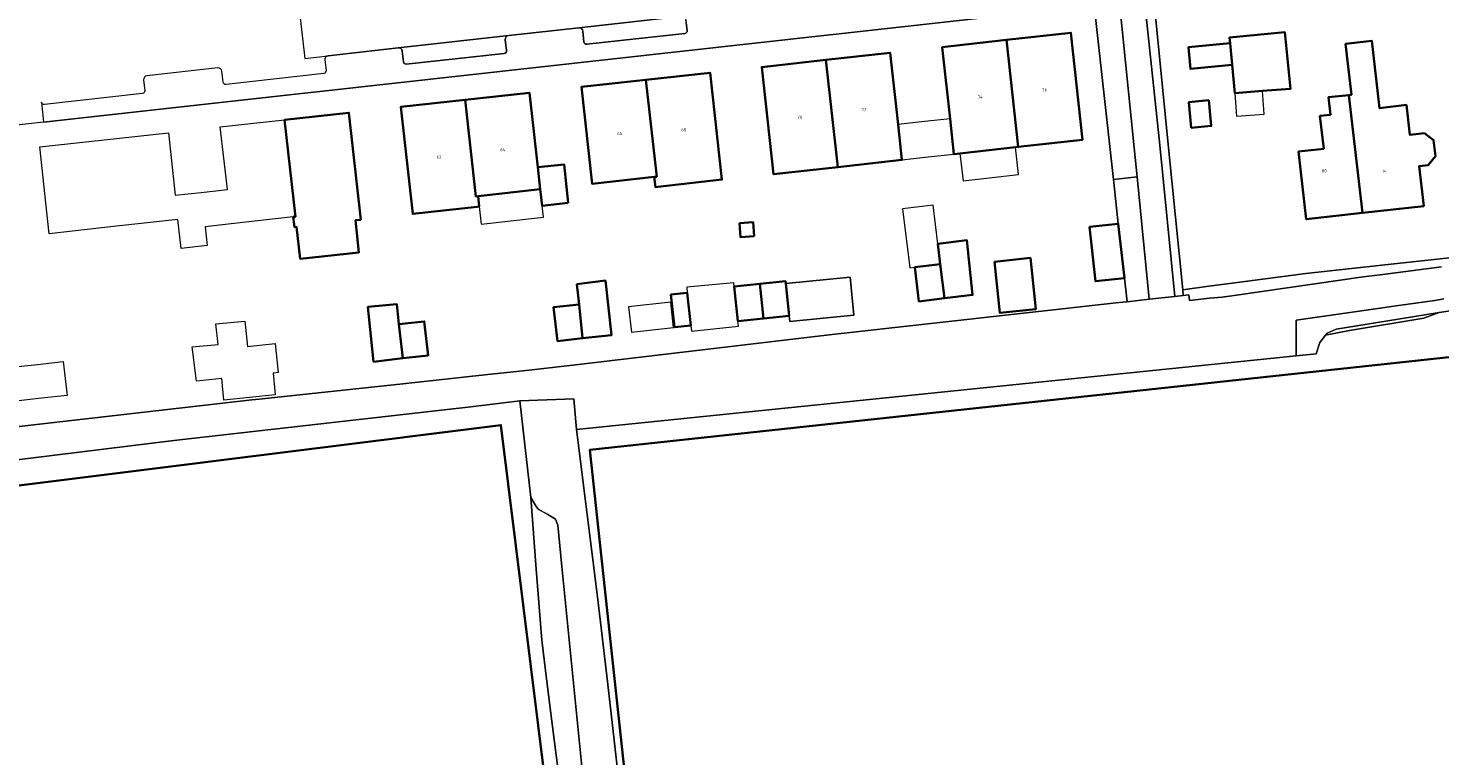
# Model space of a CAD drawing. Header units: metres. Extents: x 73718 to 76933, y 443658 to 446696.
# Tile 5 of 161: x 74439 to 74604, y 444676 to 444761. Entities that reach past the tile are written whole.
import ezdxf
from ezdxf.enums import TextEntityAlignment as Align

# ---------------------------------------------------------------- set-up
doc = ezdxf.new("R2010")
doc.units = ezdxf.units.M
for name, color, linetype, lineweight in [('B-WE-GR-BEPLANTING_CULTUUR_HEESTERS-GV', 90, 'Continuous', 18), ('B-WE-GR-BEPLANTING_CULTUUR_ROOS-GV', 90, 'Continuous', 18), ('B-WE-OG-BEBOUWING-GV', 7, 'Continuous', 35), ('B-WE-OG-BEBOUWING-T18', 10, 'Continuous', 18), ('B-WE-OG-BEBOUWING_LOODS-GV', 7, 'Continuous', 18), ('B-WE-OG-BEBOUWING_LUIFEL-GV', 7, 'Continuous', 18), ('B-WE-OG-BEBOUWING_OVERBOUWING-GV', 7, 'Continuous', 18), ('B-WE-OG-TERREIN_BEGROEID-GV', 7, 'Continuous', 18), ('B-WE-OG-TERREIN_ERF-GV', 7, 'Continuous', 18), ('B-WE-OG-TERREIN_OEVER-GV', 7, 'Continuous', 18), ('B-WE-OG-WATER_SLOOT-GV', 120, 'Continuous', 18), ('B-WE-VH-HALFVERHARDING_GRASBETONSTEEN-GV', 130, 'Continuous', 18), ('B-WE-VH-OPENVERHARDING_STRAATBAKSTEEN-GV', 30, 'Continuous', 18), ('B-WE-VH-OPENVERHARDING_TEGEL-GV', 30, 'Continuous', 18)]:
    doc.layers.add(name, color=color, linetype=linetype, lineweight=lineweight)
doc.styles.add('NLCS-ISO-M200-T18', font='NLCS-ISO.ttf', dxfattribs={"height": 0.36})

msp = doc.modelspace()

# ---------------------------------------------------------------- linework, layer by layer
at = {"layer": 'B-WE-GR-BEPLANTING_CULTUUR_HEESTERS-GV', "flags": 128}
msp.add_lwpolyline([(74565.597, 444742.886), (74566.168, 444737.73), (74566.89, 444731.393), (74567.128, 444729.308), (74567.205, 444728.625), (74569.782, 444728.911), (74568.355, 444743.187)], close=True, dxfattribs=at)
at = {"layer": 'B-WE-GR-BEPLANTING_CULTUUR_ROOS-GV', "flags": 128}
msp.add_lwpolyline([(74568.355, 444743.187), (74568.015, 444746.588), (74566.324, 444763.505), (74563.349, 444763.196), (74565.597, 444742.886)], close=True, dxfattribs=at)
at = {"layer": 'B-WE-OG-BEBOUWING-GV', "flags": 128}
for points in [[(74546.53, 444749.988), (74546.979, 444745.862), (74547.687, 444745.941), (74554.15, 444746.664), (74554.489, 444746.702), (74553.129, 444759.191), (74545.618, 444758.36)], [(74553.129, 444759.191), (74554.489, 444746.702), (74561.999, 444747.542), (74560.64, 444760.023)], [(74579.219, 444758.797), (74574.353, 444758.334), (74574.593, 444755.807), (74579.456, 444756.27)], [(74579.219, 444758.797), (74579.456, 444756.27), (74579.765, 444752.983), (74582.993, 444753.233), (74586.274, 444753.487), (74585.605, 444760.105), (74579.155, 444759.479)], [(74593.088, 444752.76), (74594.672, 444738.997), (74601.823, 444739.798), (74601.301, 444744.459), (74602.344, 444744.576), (74603.184, 444745.616), (74602.973, 444747.494), (74601.907, 444748.3), (74600.201, 444748.109), (74599.81, 444751.593), (74596.654, 444751.239), (74595.775, 444759.078), (74592.707, 444758.734), (74593.373, 444752.792)], [(74532.031, 444756.855), (74533.418, 444744.346), (74540.91, 444745.176), (74540.453, 444749.301), (74539.523, 444757.685)], [(74533.418, 444744.346), (74532.031, 444756.855), (74524.538, 444756.026), (74525.925, 444743.516)], [(74512.297, 444743.223), (74511.007, 444754.527), (74503.493, 444753.695), (74504.74, 444742.408), (74511.989, 444743.19)], [(74512.297, 444743.223), (74511.989, 444743.19), (74512.129, 444742.006), (74512.432, 444742.041), (74519.889, 444742.892), (74518.521, 444755.359), (74511.007, 444754.527)], [(74489.917, 444752.192), (74482.408, 444751.361), (74483.8, 444738.875), (74491.323, 444739.723), (74491.574, 444739.751), (74491.439, 444740.944), (74491.189, 444740.916)], [(74491.189, 444740.916), (74491.439, 444740.944), (74498.698, 444741.763), (74498.406, 444744.348), (74497.427, 444753.024), (74489.917, 444752.192)], [(74574.693, 444748.922), (74577.02, 444749.146), (74576.73, 444752.156), (74574.403, 444751.932)], [(74593.088, 444752.76), (74590.705, 444752.493), (74590.933, 444750.46), (74589.712, 444750.323), (74590.143, 444746.477), (74587.215, 444746.149), (74588.099, 444738.26), (74594.672, 444738.997)], [(74477.74, 444738.197), (74476.352, 444750.69), (74468.843, 444749.859), (74470.105, 444738.553), (74469.859, 444738.525), (74469.993, 444737.332), (74470.238, 444737.359), (74470.654, 444733.635), (74477.53, 444734.379), (74477.125, 444738.128)], [(74501.94, 444740.152), (74501.474, 444744.665), (74498.406, 444744.348), (74498.698, 444741.763), (74498.915, 444739.84)], [(74771.658, 444665.277), (74763.496, 444739.281), (74504.479, 444711.346), (74510.836, 444652.522), (74515.475, 444609.595), (74580.214, 444616.708), (74622.18, 444621.319), (74710.583, 444630.844), (74770.666, 444637.39), (74767.639, 444664.834)], [(74523.667, 444736.288), (74523.534, 444737.925), (74521.95, 444737.797), (74522.083, 444736.159)], [(74562.796, 444737.362), (74563.518, 444731.025), (74566.89, 444731.393), (74566.168, 444737.73)], [(74545.389, 444733.015), (74545.876, 444729.023), (74549.16, 444729.423), (74548.487, 444735.797), (74545.098, 444735.381)], [(74545.876, 444729.023), (74545.389, 444733.015), (74542.411, 444732.65), (74542.9, 444728.66)], [(74551.72, 444733.3), (74552.346, 444727.324), (74556.535, 444727.762), (74555.909, 444733.739)], [(74503.215, 444728.316), (74503.64, 444724.356), (74507.025, 444724.735), (74506.304, 444731.093), (74502.962, 444730.672)], [(74524.76, 444726.667), (74527.757, 444726.981), (74527.354, 444730.737), (74527.323, 444731.024), (74524.326, 444730.71)], [(74513.935, 444729.459), (74514.372, 444725.643), (74516.261, 444725.859), (74515.851, 444729.679)], [(74524.76, 444726.667), (74524.326, 444730.71), (74521.329, 444730.396), (74521.763, 444726.353)], [(74482.638, 444722.017), (74482.2, 444725.986), (74481.938, 444728.356), (74478.579, 444728.026), (74479.241, 444721.623)], [(74503.64, 444724.356), (74503.215, 444728.316), (74500.251, 444727.991), (74500.716, 444724.029)], [(74482.638, 444722.017), (74485.587, 444722.359), (74485.149, 444726.324), (74482.2, 444725.986)], [(74320.148, 444660.192), (74335.965, 444662.272), (74338.034, 444645.281), (74338.133, 444644.467), (74349.162, 444645.867), (74356.246, 444590.049), (74370.505, 444591.837), (74409.812, 444596.78), (74446.018, 444601.332), (74507.157, 444609.02), (74494.096, 444714.228), (74335.247, 444694.343), (74337.617, 444675.332), (74314.068, 444672.331), (74314.508, 444668.743), (74315.626, 444659.597)]]:
    msp.add_lwpolyline(points, close=True, dxfattribs=at)
at = {"layer": 'B-WE-OG-BEBOUWING_LOODS-GV', "flags": 128}
msp.add_lwpolyline([(74527.757, 444726.981), (74527.828, 444726.319), (74535.314, 444727.057), (74534.878, 444731.479), (74527.354, 444730.737)], close=True, dxfattribs=at)
at = {"layer": 'B-WE-OG-BEBOUWING_LUIFEL-GV', "flags": 128}
for points in [[(74583.202, 444750.526), (74582.993, 444753.233), (74579.765, 444752.983), (74579.975, 444750.276)], [(74546.979, 444745.862), (74546.53, 444749.988), (74543.526, 444749.648), (74540.453, 444749.301), (74540.91, 444745.176), (74543.984, 444745.523)], [(74554.509, 444743.461), (74554.15, 444746.664), (74547.687, 444745.941), (74548.045, 444742.738)], [(74491.574, 444739.751), (74491.809, 444737.664), (74499.068, 444738.483), (74498.915, 444739.84), (74498.698, 444741.763), (74491.439, 444740.944)], [(74545.098, 444735.381), (74544.542, 444739.902), (74540.972, 444739.463), (74541.819, 444732.577), (74542.411, 444732.65), (74545.389, 444733.015)], [(74516.261, 444725.859), (74516.332, 444725.199), (74521.824, 444725.788), (74521.763, 444726.353), (74521.329, 444730.396), (74521.28, 444730.849), (74515.782, 444730.319), (74515.851, 444729.679)]]:
    msp.add_lwpolyline(points, close=True, dxfattribs=at)
at = {"layer": 'B-WE-OG-BEBOUWING_OVERBOUWING-GV', "flags": 128}
msp.add_lwpolyline([(74514.258, 444725.63), (74513.92, 444728.583), (74508.996, 444728.019), (74509.334, 444725.067)], close=True, dxfattribs=at)
at = {"layer": 'B-WE-OG-TERREIN_BEGROEID-GV', "flags": 128}
msp.add_lwpolyline([(74570.344, 444763.506), (74569.862, 444763.873), (74569.21, 444763.805), (74571, 444746.887), (74572.764, 444729.243), (74573.758, 444729.354), (74573.69, 444730.03), (74571.995, 444746.986)], close=True, dxfattribs=at)
at = {"layer": 'B-WE-OG-TERREIN_ERF-GV', "flags": 128}
for points in [[(74607.727, 444769.562), (74607.645, 444770.469), (74607.596, 444770.464), (74606.651, 444770.367), (74597.024, 444769.381), (74591.084, 444768.773), (74575.258, 444767.153), (74570.344, 444763.506), (74571.995, 444746.986), (74573.69, 444730.03), (74576.756, 444730.432), (74579.776, 444730.827), (74588.06, 444731.912), (74596.584, 444732.843), (74605.195, 444733.784), (74605.594, 444730.732), (74605.986, 444727.737), (74613.709, 444728.492)], [(74546.53, 444749.988), (74545.618, 444758.36), (74553.129, 444759.191), (74560.64, 444760.023), (74561.999, 444747.542), (74554.489, 444746.702), (74554.15, 444746.664), (74547.687, 444745.941), (74546.979, 444745.862)], [(74579.219, 444758.797), (74579.155, 444759.479), (74585.605, 444760.105), (74586.274, 444753.487), (74582.993, 444753.233), (74579.765, 444752.983), (74579.456, 444756.27), (74574.593, 444755.807), (74574.353, 444758.334)], [(74594.672, 444738.997), (74588.099, 444738.26), (74587.215, 444746.149), (74590.143, 444746.477), (74589.712, 444750.323), (74590.933, 444750.46), (74590.705, 444752.493), (74593.088, 444752.76), (74593.373, 444752.792), (74592.707, 444758.734), (74595.775, 444759.078), (74596.654, 444751.239), (74599.81, 444751.593), (74600.201, 444748.109), (74601.907, 444748.3), (74602.973, 444747.494), (74603.184, 444745.616), (74602.344, 444744.576), (74601.301, 444744.459), (74601.823, 444739.798)], [(74533.418, 444744.346), (74525.925, 444743.516), (74524.538, 444756.026), (74532.031, 444756.855), (74539.523, 444757.685), (74540.453, 444749.301), (74540.91, 444745.176)], [(74511.989, 444743.19), (74504.74, 444742.408), (74503.493, 444753.695), (74511.007, 444754.527), (74518.521, 444755.359), (74519.889, 444742.892), (74512.432, 444742.041), (74512.129, 444742.006)], [(74491.574, 444739.751), (74491.323, 444739.723), (74483.8, 444738.875), (74482.408, 444751.361), (74489.917, 444752.192), (74497.427, 444753.024), (74498.406, 444744.348), (74501.474, 444744.665), (74501.94, 444740.152), (74498.915, 444739.84), (74498.698, 444741.763), (74491.439, 444740.944)], [(74574.693, 444748.922), (74574.403, 444751.932), (74576.73, 444752.156), (74577.02, 444749.146)], [(74448.878, 444737.392), (74441.368, 444736.569), (74440.259, 444746.694), (74447.768, 444747.525), (74455.277, 444748.357), (74456.078, 444741.048), (74459.123, 444741.382), (74462.163, 444741.715), (74461.334, 444749.027), (74468.843, 444749.859), (74476.352, 444750.69), (74477.74, 444738.197), (74477.125, 444738.128), (74477.53, 444734.379), (74470.654, 444733.635), (74470.238, 444737.359), (74469.993, 444737.332), (74469.859, 444738.525), (74462.617, 444737.705), (74459.57, 444737.36), (74459.811, 444735.192), (74456.756, 444734.857), (74456.388, 444738.215)], [(74771.658, 444665.277), (74767.639, 444664.834), (74770.666, 444637.39), (74710.583, 444630.844), (74622.18, 444621.319), (74580.214, 444616.708), (74515.475, 444609.595), (74510.836, 444652.522), (74504.479, 444711.346), (74763.496, 444739.281), (74772.061, 444740.26), (74774.131, 444721.495), (74786.299, 444722.837), (74787.63, 444710.772), (74792.222, 444711.279), (74793.68, 444698.061), (74776.451, 444696.16), (74779.759, 444666.17), (74773.223, 444665.449)], [(74523.667, 444736.288), (74522.083, 444736.159), (74521.95, 444737.797), (74523.534, 444737.925)], [(74545.876, 444729.023), (74542.9, 444728.66), (74542.411, 444732.65), (74545.389, 444733.015), (74545.098, 444735.381), (74548.487, 444735.797), (74549.16, 444729.423)], [(74551.72, 444733.3), (74555.909, 444733.739), (74556.535, 444727.762), (74552.346, 444727.324)], [(74503.64, 444724.356), (74500.716, 444724.029), (74500.251, 444727.991), (74503.215, 444728.316), (74502.962, 444730.672), (74506.304, 444731.093), (74507.025, 444724.735)], [(74521.329, 444730.396), (74524.326, 444730.71), (74527.323, 444731.024), (74527.354, 444730.737), (74534.878, 444731.479), (74535.314, 444727.057), (74527.828, 444726.319), (74527.757, 444726.981), (74524.76, 444726.667), (74521.763, 444726.353)], [(74516.261, 444725.859), (74514.372, 444725.643), (74513.935, 444729.459), (74515.851, 444729.679)], [(74482.638, 444722.017), (74479.241, 444721.623), (74478.579, 444728.026), (74481.938, 444728.356), (74482.2, 444725.986), (74485.149, 444726.324), (74485.587, 444722.359)], [(74461.503, 444719.653), (74458.571, 444719.345), (74458.071, 444723.345), (74461.085, 444723.628), (74460.812, 444726.049), (74464.199, 444726.354), (74464.508, 444723.41), (74467.74, 444723.75), (74468.097, 444720.347), (74467.494, 444720.284), (74467.76, 444717.751), (74461.769, 444717.121)], [(74590.368, 444724.725), (74590.373, 444724.715), (74593.142, 444725.248), (74601.83, 444726.693), (74603.608, 444727.353), (74603.611, 444727.355), (74598.838, 444726.589), (74591.617, 444725.429), (74590.546, 444724.954)], [(74440.457, 444717.354), (74437.464, 444717.03), (74437.001, 444720.989), (74439.994, 444721.313), (74442.987, 444721.636), (74443.45, 444717.677)], [(74315.626, 444659.597), (74316.277, 444654.277), (74303.842, 444652.756), (74302.877, 444660.643), (74299.971, 444660.287), (74298.727, 444670.454), (74314.068, 444672.331), (74337.617, 444675.332), (74335.247, 444694.343), (74494.096, 444714.228), (74507.157, 444609.02), (74446.018, 444601.332), (74409.812, 444596.78), (74370.505, 444591.837), (74356.246, 444590.049), (74349.162, 444645.867), (74338.133, 444644.467), (74338.034, 444645.281), (74335.965, 444662.272), (74320.148, 444660.192)]]:
    msp.add_lwpolyline(points, close=True, dxfattribs=at)
for points in [[(74436.483, 444713.887), (74451.423, 444715.597), (74465.036, 444717.155), (74465.879, 444717.246), (74482.646, 444719.057), (74492.587, 444720.131), (74497.4, 444720.651), (74503.148, 444721.308), (74532.775, 444724.793), (74566.256, 444728.519), (74567.205, 444728.625), (74567.128, 444729.308), (74566.89, 444731.393), (74563.518, 444731.025), (74562.796, 444737.362), (74566.168, 444737.73), (74565.597, 444742.886), (74563.349, 444763.196), (74563.346, 444763.196), (74440.718, 444749.584), (74371.656, 444741.918)], [(74605.986, 444727.737), (74603.611, 444727.355), (74603.608, 444727.353), (74601.83, 444726.693), (74593.142, 444725.248), (74590.373, 444724.715), (74590.368, 444724.725), (74589.696, 444723.86), (74589.251, 444722.524), (74586.931, 444722.323), (74502.913, 444713.722), (74505.389, 444694.161), (74506.525, 444684.281), (74509.007, 444662.694)], [(74500.779, 444673.839), (74500.125, 444679.034), (74499.465, 444684.281), (74498.859, 444689.102), (74498.226, 444697.389), (74497.587, 444705.76), (74496.314, 444717.057), (74490.59, 444716.361), (74455.915, 444712.408), (74422.738, 444708.354)]]:
    msp.add_lwpolyline(points, dxfattribs=at)
at = {"layer": 'B-WE-OG-TERREIN_OEVER-GV', "flags": 128}
for points in [[(74605.195, 444733.784), (74596.584, 444732.843), (74588.06, 444731.912), (74579.776, 444730.827), (74576.756, 444730.432), (74573.69, 444730.03), (74573.758, 444729.354), (74574.4, 444729.425), (74574.472, 444728.78), (74576.797, 444729.038), (74578.298, 444729.168), (74579.979, 444729.408), (74594.745, 444731.52), (74596.721, 444731.772), (74603.89, 444732.686)], [(74604.168, 444728.978), (74603.125, 444728.784), (74598.618, 444728.15), (74596.184, 444727.808), (74586.933, 444726.464), (74586.931, 444722.323), (74589.251, 444722.524), (74589.696, 444723.86), (74590.368, 444724.725), (74590.546, 444724.954), (74591.617, 444725.429), (74598.838, 444726.589), (74603.611, 444727.355), (74605.986, 444727.737)], [(74503.602, 444673.967), (74501.219, 444697.713), (74500.737, 444702.52), (74500.455, 444703.224), (74499.564, 444703.787), (74498.443, 444704.418), (74498.108, 444704.914), (74497.587, 444705.76), (74498.226, 444697.389), (74498.859, 444689.102), (74499.465, 444684.281), (74500.125, 444679.034), (74500.779, 444673.839)]]:
    msp.add_lwpolyline(points, dxfattribs=at)
at = {"layer": 'B-WE-OG-WATER_SLOOT-GV', "flags": 128}
for points in [[(74603.89, 444732.686), (74596.721, 444731.772), (74594.745, 444731.52), (74579.979, 444729.408), (74578.298, 444729.168), (74576.797, 444729.038), (74574.472, 444728.78), (74574.4, 444729.425), (74573.758, 444729.354), (74572.764, 444729.243), (74569.782, 444728.911), (74567.205, 444728.625), (74566.256, 444728.519), (74532.775, 444724.793), (74503.148, 444721.308), (74497.4, 444720.651), (74492.587, 444720.131), (74482.646, 444719.057), (74465.879, 444717.246), (74465.036, 444717.155), (74451.423, 444715.597), (74436.483, 444713.887)], [(74422.738, 444708.354), (74455.915, 444712.408), (74490.59, 444716.361), (74496.314, 444717.057), (74502.598, 444717.302), (74502.913, 444713.722), (74586.931, 444722.323), (74586.933, 444726.464), (74596.184, 444727.808), (74598.618, 444728.15), (74603.125, 444728.784), (74604.168, 444728.978)], [(74509.007, 444662.694), (74506.525, 444684.281), (74505.389, 444694.161), (74502.913, 444713.722), (74502.598, 444717.302), (74496.314, 444717.057), (74497.587, 444705.76), (74498.108, 444704.914), (74498.443, 444704.418), (74499.564, 444703.787), (74500.455, 444703.224), (74500.737, 444702.52), (74501.219, 444697.713), (74503.602, 444673.967)]]:
    msp.add_lwpolyline(points, dxfattribs=at)
at = {"layer": 'B-WE-VH-HALFVERHARDING_GRASBETONSTEEN-GV', "flags": 128}
msp.add_lwpolyline([(74569.21, 444763.805), (74566.324, 444763.505), (74568.015, 444746.588), (74568.355, 444743.187), (74569.782, 444728.911), (74572.764, 444729.243), (74571, 444746.887)], close=True, dxfattribs=at)
at = {"layer": 'B-WE-VH-OPENVERHARDING_STRAATBAKSTEEN-GV', "flags": 128}
for points in [[(74471.222, 444757.041), (74473.943, 444757.341), (74482.086, 444758.267), (74495.004, 444759.708), (74503.177, 444760.597), (74516.051, 444762.027), (74524.021, 444762.896), (74528.692, 444763.418), (74528.075, 444768.459), (74523.339, 444767.947), (74523.323, 444767.945), (74519.575, 444767.48), (74519.448, 444767.465), (74512.526, 444766.721), (74502.281, 444765.592), (74498.479, 444765.173), (74498.382, 444765.162), (74485.142, 444763.704), (74485.081, 444763.697), (74481.225, 444763.266), (74478.204, 444762.928), (74477.149, 444762.81), (74477.136, 444762.809), (74470.641, 444762.095)], [(74516.051, 444762.027), (74503.177, 444760.597), (74503.347, 444760.584), (74503.498, 444760.506), (74503.608, 444760.376), (74503.658, 444760.213), (74503.789, 444758.948), (74503.829, 444758.841), (74503.904, 444758.755), (74504.004, 444758.7), (74504.117, 444758.683), (74515.549, 444759.929), (74515.669, 444759.963), (74515.766, 444760.041), (74515.825, 444760.15), (74515.836, 444760.274), (74515.689, 444761.548), (74515.693, 444761.716), (74515.764, 444761.868), (74515.891, 444761.978)], [(74495.004, 444759.708), (74482.086, 444758.267), (74482.261, 444758.262), (74482.419, 444758.187), (74482.534, 444758.055), (74482.587, 444757.889), (74482.714, 444756.624), (74482.746, 444756.517), (74482.818, 444756.431), (74482.918, 444756.382), (74483.03, 444756.377), (74494.484, 444757.613), (74494.601, 444757.647), (74494.695, 444757.726), (74494.749, 444757.836), (74494.754, 444757.958), (74494.612, 444759.227), (74494.623, 444759.4), (74494.702, 444759.554), (74494.837, 444759.662)]]:
    msp.add_lwpolyline(points, close=True, dxfattribs=at)
at = {"layer": 'B-WE-VH-OPENVERHARDING_TEGEL-GV', "flags": 128}
for points in [[(74503.177, 444760.597), (74495.004, 444759.708), (74494.837, 444759.662), (74494.702, 444759.554), (74494.623, 444759.4), (74494.612, 444759.227), (74494.754, 444757.958), (74494.749, 444757.836), (74494.695, 444757.726), (74494.601, 444757.647), (74494.484, 444757.613), (74483.03, 444756.377), (74482.918, 444756.382), (74482.818, 444756.431), (74482.746, 444756.517), (74482.714, 444756.624), (74482.587, 444757.889), (74482.534, 444758.055), (74482.419, 444758.187), (74482.261, 444758.262), (74482.086, 444758.267), (74473.943, 444757.341), (74473.769, 444757.296), (74473.629, 444757.185), (74473.544, 444757.027), (74473.531, 444756.848), (74473.682, 444755.602), (74473.666, 444755.493), (74473.615, 444755.396), (74473.535, 444755.322), (74473.434, 444755.279), (74462.012, 444753.978), (74461.887, 444753.998), (74461.778, 444754.062), (74461.7, 444754.161), (74461.663, 444754.282), (74461.523, 444755.528), (74461.475, 444755.693), (74461.365, 444755.827), (74461.212, 444755.906), (74461.04, 444755.918), (74452.781, 444755.001), (74452.617, 444754.955), (74452.485, 444754.849), (74452.405, 444754.698), (74452.39, 444754.529), (74452.523, 444753.253), (74452.504, 444753.139), (74452.447, 444753.039), (74452.359, 444752.965), (74452.25, 444752.926), (74440.813, 444751.633), (74440.693, 444751.646), (74440.586, 444751.704), (74440.51, 444751.797), (74440.475, 444751.913), (74440.718, 444749.584), (74563.346, 444763.196)], [(74515.689, 444761.548), (74515.836, 444760.274), (74515.825, 444760.15), (74515.766, 444760.041), (74515.669, 444759.963), (74515.549, 444759.929), (74504.117, 444758.683), (74504.004, 444758.7), (74503.904, 444758.755), (74503.829, 444758.841), (74503.789, 444758.948), (74503.658, 444760.213), (74503.608, 444760.376), (74503.498, 444760.506), (74503.347, 444760.584)]]:
    msp.add_lwpolyline(points, dxfattribs=at)

# ---------------------------------------------------------------- texts
at = {"layer": 'B-WE-OG-BEBOUWING-T18', "style": 'NLCS-ISO-M200-T18'}
for s, p in [('74', (74550.054, 444752.527)), ('76', (74557.564, 444753.363)), ('72', (74536.471, 444751.016)), ('68', (74515.448, 444748.7)), ('70', (74528.978, 444750.186)), ('66', (74507.963, 444748.267)), ('62', (74486.866, 444745.534)), ('64', (74494.308, 444746.374)), ('80', (74590.209, 444743.897)), ('14', (74597.231, 444743.871))]:
    msp.add_text(s, height=0.36, dxfattribs=at).set_placement(p, align=Align.MIDDLE)

doc.saveas('drawing.dxf')
